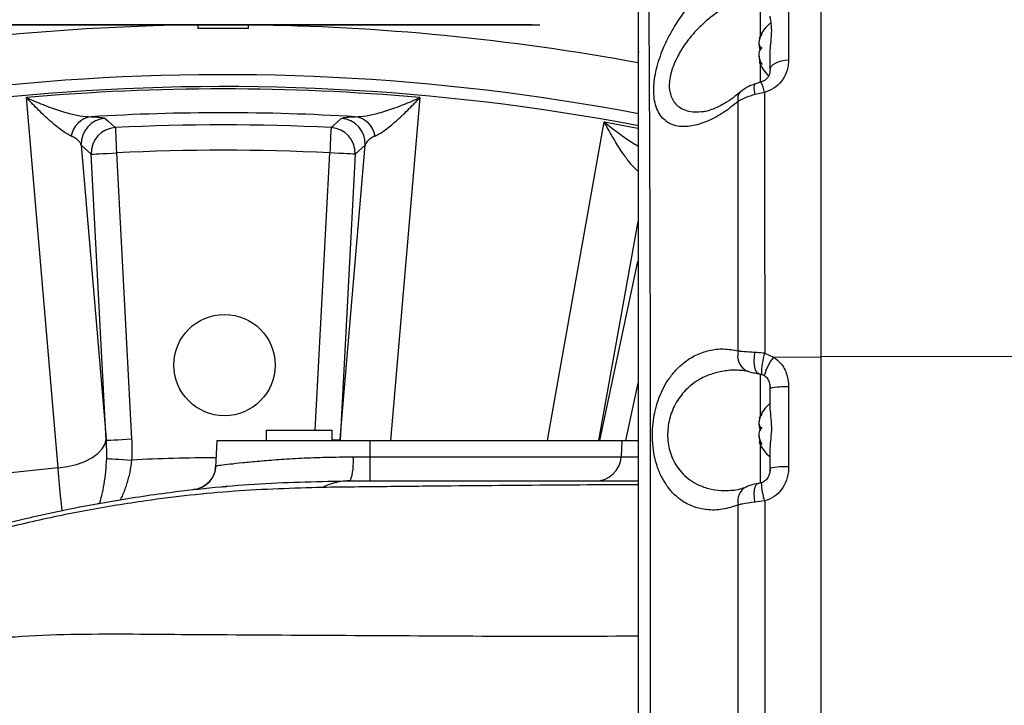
# Model space of a CAD drawing. Extents: x 0 to 16820, y 0 to 11880.
# Tile 32 of 84: x 8326 to 8520, y 6718 to 6853. Entities that reach past the tile are written whole.
import ezdxf

# ---------------------------------------------------------------- set-up
doc = ezdxf.new("R2010")
doc.units = 0
doc.header["$LTSCALE"] = 20
doc.layers.get('0').update_dxf_attribs({"linetype": 'CONTINUOUS'})
doc.styles.add('SLDTEXTSTYLE0', font='TXT', dxfattribs={"width": 0.605})
doc.dimstyles.new('SLDDIMSTYLE0', dxfattribs={"dimtxt": 100, "dimasz": 100, "dimexe": 0, "dimexo": 0.0625, "dimgap": 25, "dimtad": 1, "dimdec": 1, "dimrnd": 1e-09, "dimzin": 12, "dimtxsty": 'SLDTEXTSTYLE0', "dimsah": 1, "dimcen": 0, "dimazin": 3, "dimtfac": 1, "dimtofl": 0, "dimtmove": 0, "dimatfit": 3, "dimtolj": 1, "dimtzin": 12})
doc.dimstyles.new('SLDDIMSTYLE1', dxfattribs={"dimtxt": 100, "dimasz": 100, "dimexe": 0, "dimexo": 0.0625, "dimgap": 25, "dimtad": 1, "dimdec": 4, "dimlfac": 20, "dimzin": 12, "dimtxsty": 'SLDTEXTSTYLE0', "dimsah": 1, "dimcen": 0.09, "dimadec": 1, "dimazin": 3, "dimtfac": 1, "dimtofl": 0, "dimtmove": 0, "dimatfit": 3, "dimtolj": 1, "dimtzin": 12})

# ---------------------------------------------------------------- blocks, each defined once
blk = doc.blocks.new('_D')
at = {"color": 7, "linetype": 'CONTINUOUS'}
for q in [(10380.8, 9036.16), (8366, 6401.82)]:
    blk.add_line((9334.36, 7667.96), q, dxfattribs=at)
blk.add_solid([(9334.36, 7667.96), (9407.03, 7738.27), (9383.2, 7756.5)], dxfattribs=at)
at = {"color": 7, "linetype": 'CONTINUOUS', "insert": (10032.55, 8792.98), "char_height": 100, "attachment_point": 1, "rotation": 52.5905, "style": 'SLDTEXTSTYLE0'}
blk.add_mtext('R1594', dxfattribs=at)
blk = doc.blocks.new('_D_1')
at = {"color": 7, "linetype": 'CONTINUOUS'}
blk.add_line((11867.49, 8642.4), (8366, 6401.82), dxfattribs=at)
blk.add_solid([(11867.49, 8642.4), (11775.17, 8601.13), (11791.34, 8575.86)], dxfattribs=at)
at = {"color": 7, "linetype": 'CONTINUOUS', "insert": (9875.65, 7520.81), "char_height": 100, "attachment_point": 1, "rotation": 32.6149, "style": 'SLDTEXTSTYLE0'}
blk.add_mtext('R4157', dxfattribs=at)
blk = doc.blocks.new('_D_2')
at = {"color": 7, "linetype": 'CONTINUOUS'}
for p, q in [((4232.76, 7130.62), (3693.35, 7225.73)), ((8406, 6401.82), (13110.72, 6401.82))]:
    blk.add_line(p, q, dxfattribs=at)
blk.add_arc((8366, 6401.82), 4714.73, 0, 170, dxfattribs=at)
for points in [[(3722.9, 7220.52), (3756.05, 7316.05), (3726.56, 7321.58)], [(13080.72, 6401.82), (13094.66, 6501.97), (13064.66, 6501.66)]]:
    blk.add_solid(points, dxfattribs=at)
at = {"color": 7, "linetype": 'CONTINUOUS', "insert": (8646.6, 11239.4), "char_height": 100, "attachment_point": 1, "rotation": 355, "style": 'SLDTEXTSTYLE0'}
blk.add_mtext('170°', dxfattribs=at)

msp = doc.modelspace()

# ---------------------------------------------------------------- linework, layer by layer
at = {"color": 7, "linetype": 'CONTINUOUS'}
for p, q in [((8483.996929, 6916.8197809), (8483.996929, 6786.4489554)), ((8303.4969283, 6851.8020211), (8428.4969283, 6851.8020211)), ((8303.4969283, 6851.7920075), (8428.4969283, 6851.7920075)), ((8304.9969276, 6851.9020079), (8426.996929, 6851.9020079)), ((8360.9969284, 6851.7920075), (8360.9969284, 6851.0920702)), ((8370.9969282, 6851.0920702), (8370.9969282, 6851.7920075)), ((8426.996929, 6851.9020079), (8426.996929, 6851.8020211)), ((8428.4969283, 6851.8020211), (8428.4969283, 6851.7920075)), ((8448.0469314, 6846.5698062), (8448.1469257, 6846.5698062)), ((8473.9969311, 6842.922896), (8473.9969311, 6846.0201322)), ((8472.1671132, 6844.5413409), (8471.8506498, 6844.5413409)), ((8483.996929, 6786.4489554), (8483.996929, 6416.4698635)), ((8473.9969311, 6780.4668246), (8473.9969311, 6780.0753711)), ((8473.9969311, 6776.5656708), (8473.9969311, 6780.0753711)), ((8374.4969288, 6771.8198), (8374.4969288, 6769.8197959)), ((8374.4969288, 6771.8198), (8387.4969291, 6771.8198)), ((8387.4969291, 6769.8197959), (8387.4969291, 6771.8198)), ((8364.7348894, 6769.8197959), (8364.4534814, 6764.4502221)), ((8364.7348894, 6769.8197959), (8394.9969275, 6769.8197959)), ((8394.9969275, 6769.8197959), (8444.7348876, 6769.8197959)), ((8444.7348876, 6769.8197959), (8444.5639489, 6766.5581106)), ((8444.7348876, 6769.8197959), (8447.922097, 6769.8197959)), ((8472.1671132, 6769.5413528), (8471.8506498, 6769.5413528)), ((8473.9969311, 6764.3152474), (8473.9969311, 6767.8249775)), ((8473.9969311, 6764.3152474), (8473.9969311, 6763.7900709))]:
    msp.add_line(p, q, dxfattribs=at)
at = {"color": 8, "linetype": 'CONTINUOUS'}
for p, q in [((8472.1016003, 6849.7633635), (8472.1016003, 6857.8298388)), ((8477.6483042, 6858.7985037), (8477.6483042, 6844.8965846)), ((8472.1016003, 6840.4682277), (8472.1016003, 6843.8762425)), ((8472.897598, 6838.4498952), (8471.0270626, 6838.0793034)), ((8441.2432848, 6832.6566218), (8447.8469281, 6831.4509986)), ((8339.9602206, 6826.2923358), (8337.9625505, 6828.0921279)), ((8337.9625505, 6828.0921279), (8342.8918993, 6770.1488434)), ((8389.1019573, 6770.1488434), (8394.0313062, 6828.0921279)), ((8394.0313062, 6828.0921279), (8392.033636, 6826.2923358)), ((8342.9193454, 6769.8288558), (8339.9602206, 6826.2923358)), ((8344.9465254, 6826.5536426), (8347.9056502, 6770.0901924)), ((8384.1788521, 6771.8198), (8387.0473312, 6826.5536426)), ((8392.033636, 6826.2923358), (8389.0745113, 6769.8288558)), ((8447.8469281, 6813.0028544), (8440.1257349, 6769.8197959)), ((8440.3473152, 6769.8197959), (8447.8469281, 6805.1027058)), ((8472.935365, 6787.0457171), (8474.6773032, 6786.2552999)), ((8474.6773032, 6786.2552999), (8483.996929, 6786.3113879)), ((8483.996929, 6786.4489554), (8545.5894483, 6786.3380013)), ((8472.1016003, 6774.7633456), (8472.1016003, 6782.9268871)), ((8447.8469281, 6781.0869811), (8445.4520134, 6769.8197959)), ((8477.6483042, 6780.3494333), (8477.6483042, 6764.5893393)), ((8342.8918993, 6770.1488434), (8342.9193454, 6769.8288558)), ((8389.0745113, 6769.8288558), (8389.1019573, 6770.1488434)), ((8389.1315157, 6769.8197959), (8389.1019573, 6770.1488434)), ((8394.9969275, 6766.5581106), (8394.9969275, 6769.8197959)), ((8472.1016003, 6761.3613604), (8472.1016003, 6768.8762246)), ((8391.6541295, 6766.5581106), (8394.9969275, 6766.5581106)), ((8394.9969275, 6761.8198095), (8394.9969275, 6766.5581106)), ((8394.9969275, 6766.5581106), (8444.5639489, 6766.5581106)), ((8444.5639489, 6766.5581106), (8447.9048712, 6766.5581106)), ((8467.7128581, 6702.4508415), (8467.7128581, 6757.0750116)), ((8472.9364527, 6757.860571), (8470.9881855, 6757.6228379)), ((8472.9364527, 6757.860571), (8472.9364527, 6702.0215093))]:
    msp.add_line(p, q, dxfattribs=at)
at = {"color": 8, "linetype": 'CONTINUOUS', "flags": 128}
for points in [[(8473.9969311, 6842.922896), (8474.0655063, 6843.2881831), (8474.2688997, 6843.6409532), (8474.6001227, 6843.9691065), (8475.0478206, 6844.2613779), (8475.5966453, 6844.5077537), (8476.2277765, 6844.6997999), (8476.9195704, 6844.8309003), (8477.6483042, 6844.8965846)], [(8471.0270626, 6838.0793034), (8470.9061397, 6838.8374744), (8470.8644463, 6839.4570647), (8470.9043292, 6839.9032055), (8471.0235311, 6840.150684), (8471.0939018, 6840.1910661)], [(8333.3913734, 6764.3768786), (8331.9495184, 6781.3123165), (8327.1705521, 6837.451428)], [(8404.8233045, 6837.451428), (8403.3817215, 6820.5159603), (8399.0658497, 6769.8197959)], [(8342.6794404, 6833.3393334), (8343.234775, 6832.8456281), (8344.6993617, 6831.5406738)], [(8387.2944949, 6831.5406738), (8387.8499543, 6832.0360778), (8389.3144162, 6833.3393334)], [(8430.0116165, 6769.8197959), (8431.3295497, 6777.1935461), (8441.2432848, 6832.6566218)], [(8344.6993617, 6831.5406738), (8344.7062442, 6831.401795), (8344.7217563, 6831.088811), (8344.745343, 6830.6128977), (8344.7761549, 6829.9911915), (8344.8130855, 6829.246044), (8344.8548106, 6828.4041582), (8344.8998289, 6827.4958132), (8344.9465254, 6826.5536426)], [(8387.2944949, 6831.5406738), (8387.2876124, 6831.401795), (8387.2721003, 6831.088811), (8387.2485137, 6830.6128977), (8387.2177018, 6829.9911915), (8387.1807711, 6829.246044), (8387.139046, 6828.4041582), (8387.0940277, 6827.4958132), (8387.0473312, 6826.5536426)], [(8339.9602206, 6826.2923358), (8340.0990715, 6826.2996076), (8340.4120313, 6826.3159989), (8340.8878608, 6826.3409434), (8341.5094683, 6826.3735174), (8342.2545282, 6826.4125584), (8343.0962762, 6826.4566956), (8344.0044833, 6826.50429), (8344.9465254, 6826.5536426)], [(8392.033636, 6826.2923358), (8391.8947851, 6826.2996076), (8391.5818254, 6826.3159989), (8391.1059959, 6826.3409434), (8390.4843884, 6826.3735174), (8389.7393284, 6826.4125584), (8388.8975805, 6826.4566956), (8387.9893733, 6826.50429), (8387.0473312, 6826.5536426)], [(8471.7375798, 6782.984048), (8471.480125, 6783.1037937), (8471.2282134, 6783.4330796), (8471.0343121, 6783.9503883), (8470.908807, 6784.6280335), (8470.8584188, 6785.4296564), (8470.8858443, 6786.3123713), (8470.9896235, 6787.2288524)], [(8333.3913734, 6764.3768786), (8335.2482462, 6764.6308838), (8337.0227603, 6765.0615571), (8338.6521613, 6765.6536399), (8340.078832, 6766.386181), (8341.252319, 6767.2333418), (8342.1311243, 6768.1650816), (8342.6841697, 6769.1485284), (8342.8918993, 6770.1488434)], [(8342.9193454, 6769.8288558), (8343.0581963, 6769.8361574), (8343.371156, 6769.8525487), (8343.8469855, 6769.8774932), (8344.468593, 6769.9100672), (8345.2136511, 6769.9491082), (8346.0554009, 6769.9932157), (8346.9636081, 6770.04081), (8347.9056502, 6770.0901924)], [(8389.0745113, 6769.8288558), (8388.9356604, 6769.8361574), (8388.6227006, 6769.8525487), (8388.1468711, 6769.8774932), (8387.5252636, 6769.9100672), (8387.4969291, 6769.9115573)], [(8342.9956803, 6766.2409244), (8343.2232229, 6766.2266789), (8343.5922893, 6766.2035523), (8344.091724, 6766.1722897), (8344.7064361, 6766.1337851), (8345.4178529, 6766.0892306), (8346.2044759, 6766.0399376), (8347.0425377, 6765.9874557), (8347.90671, 6765.9333347)], [(8470.9881855, 6757.6228379), (8470.8867757, 6758.5155068), (8470.8611382, 6759.3468426), (8470.9126366, 6760.0726782), (8471.038544, 6760.6543003), (8471.2321473, 6761.0608338), (8471.4831499, 6761.2706421), (8471.5607999, 6761.2921296)]]:
    msp.add_lwpolyline(points, dxfattribs=at)
at = {"color": 7, "linetype": 'CONTINUOUS'}
msp.add_circle((8366.2567359, 6784.6697952), 10, dxfattribs=at)
for centre, radius, start, end in [((8365.9969283, 6401.8197952), 4157, 190, 170), ((8365.9969283, 6401.8197952), 1594, 190, 170), ((8365.9969283, 6401.8197952), 450, 90.636632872, 108.615390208), ((8365.9969283, 6401.8197952), 450, 79.499362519, 89.363367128), ((8478.3959101, 6846.7004061), 7, 128.934088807, 159.246019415), ((8365.9969283, 6401.8197952), 449.3000907, 89.362375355, 90.637624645), ((8478.3959101, 6846.9391843), 7, 200.796151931, 227.828078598), ((8478.3959101, 6771.7004061), 7, 128.934088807, 159.246019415), ((8478.3959101, 6771.9391843), 7, 200.796151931, 231.065911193), ((8439.5708044, 6766.8197952), 5, 270, 357)]:
    msp.add_arc(centre, radius, start, end, dxfattribs=at)
at = {"color": 8, "linetype": 'CONTINUOUS'}
for centre, radius, start, end in [((8365.9969283, 6401.8197952), 440.1569948, 79.260358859, 110.840098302), ((8365.9969283, 6401.8197952), 437.8112773, 79.20356774, 110.840951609), ((8464.0783432, 6836.537346), 9.0242506, 12.235737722, 26.138425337), ((8365.9969283, 6401.8197952), 437.3584312, 84.906877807, 95.093122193), ((8469.3987654, 6837.2952282), 1.8166609, 137.113499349, 200.025282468), ((8365.9969283, 6401.8197952), 432.6426478, 86.542887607, 93.457112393), ((8340.5637926, 6829.1015331), 4.6203635, 98.160158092, 170.618370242), ((8342.9657085, 6828.3383089), 5.0092111, 93.276144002, 182.816973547), ((8365.9969283, 6401.8197952), 430.2483248, 87.162662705, 92.837337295), ((8389.0281481, 6828.3383089), 5.0092111, 357.183026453, 86.723855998), ((8391.430064, 6829.1015331), 4.6203635, 9.381629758, 81.839841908), ((8344.9634001, 6826.5384103), 5.0092272, 93.021483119, 182.815744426), ((8387.0304566, 6826.5384103), 5.0092272, 357.184255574, 86.978516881), ((8365.9969283, 6401.8197952), 425.2551772, 87.162662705, 92.837337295), ((8470.919223, 6786.507018), 3.3504878, 163.187375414, 248.565813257), ((8484.3657464, 6783.1418495), 12.0786506, 161.143202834, 181.271569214), ((8483.1993156, 6779.6761621), 10.766139, 142.331251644, 164.088784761), ((8476.7925798, 6767.2894446), 13.0879933, 86.251190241, 102.33364424), ((8365.9969283, 6401.8197952), 364.5626394, 90.226682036, 92.844282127), ((8380.6502042, 6765.4309128), 11.0615075, 340.946147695, 5.848748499), ((8365.9969283, 6401.8197952), 364.0202733, 95.138910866, 99.861089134), ((8359.6535027, 6765.0605577), 4.9817168, 276.453484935, 357.211735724), ((8476.7928325, 6751.527375), 13.0899482, 86.25285919, 102.332905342), ((8391.1328779, 6749.2930531), 12.526786, 90.124419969, 116.219346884), ((8366.1753561, 6760.1487113), 0.5568626, 96.061202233, 134.410164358), ((8470.7136843, 6757.8912135), 3.1098462, 119.006786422, 195.215921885), ((8482.1721832, 6761.4894761), 9.9230877, 180.227806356, 201.450866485)]:
    msp.add_arc(centre, radius, start, end, dxfattribs=at)
for points, knots in [([(8449.7205256, 6886.3413928), (8449.7210341, 6886.3385147), (8449.7243327, 6886.3198451), (8449.7392388, 6885.8080331), (8449.769823, 6884.6063243), (8449.8070307, 6882.6033474), (8449.8412805, 6879.9878892), (8449.8771156, 6876.6517782), (8449.9136471, 6872.6132023), (8449.9512138, 6867.8805812), (8449.9897208, 6862.5025412), (8450.0285514, 6856.524833), (8450.0673153, 6849.9815754), (8450.1054581, 6842.8938167), (8450.1423262, 6835.3186696), (8450.1774023, 6827.3268759), (8450.2096543, 6819.0170338), (8450.2397736, 6810.3804114), (8450.2669193, 6801.4939107), (8450.2886386, 6792.4437293), (8450.3039154, 6783.3146966), (8450.3125081, 6761.4894697), (8450.3001787, 6693.5614274), (8450.3076296, 6598.5992721), (8450.3090428, 6513.2824129), (8450.3060349, 6471.1235612), (8450.3030553, 6453.0646091), (8450.3030798, 6434.9943102), (8450.3086353, 6416.9024508), (8450.3244052, 6399.5955502), (8450.3453813, 6383.0929097), (8450.3640745, 6367.5159873), (8450.383005, 6352.1785501), (8450.4015783, 6337.2087962), (8450.4195956, 6322.7100302), (8450.4367939, 6308.7561393), (8450.4531035, 6295.4554494), (8450.4683493, 6282.9165267), (8450.4824971, 6271.2411509), (8450.4955962, 6260.4760239), (8450.5074355, 6250.7049636), (8450.5179188, 6242.0148242), (8450.5268698, 6234.4906748), (8450.5343837, 6228.1441687), (8450.5404157, 6223.0206214), (8450.5446383, 6219.4538337), (8450.5473761, 6217.2036507), (8450.5490339, 6215.7921836), (8450.5491389, 6215.6772525), (8450.549194, 6215.6168519)], [0, 0, 0, 0, 0.00247169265, 0.01603312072, 0.02958798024, 0.04042775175, 0.05130651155, 0.06218502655, 0.07302469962, 0.0838446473, 0.09470279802, 0.10556108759, 0.11638088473, 0.12724629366, 0.13815093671, 0.14905549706, 0.15992091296, 0.17070113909, 0.18151522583, 0.19237564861, 0.20325285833, 0.21408620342, 0.26992211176, 0.44443552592, 0.55141168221, 0.57282048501, 0.59424358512, 0.61565788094, 0.63704955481, 0.65843198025, 0.67695324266, 0.69554077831, 0.71412818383, 0.73264935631, 0.75116919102, 0.76975520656, 0.78834144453, 0.80686126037, 0.82539735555, 0.84399963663, 0.86260210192, 0.88113818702, 0.89967684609, 0.91828181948, 0.93688695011, 0.95542566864, 0.96976890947, 0.98411243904, 1, 1, 1, 1]), ([(8467.6919369, 6836.6731404), (8466.6523634, 6835.8637632), (8464.5733379, 6834.2451033), (8461.4547117, 6832.629416), (8458.4575768, 6831.7132646), (8456.0466886, 6831.6637032), (8454.2466654, 6832.2266548), (8453.0330489, 6833.048698), (8452.1101465, 6834.1887826), (8451.4606875, 6835.5669408), (8451.0785299, 6837.2553911), (8450.9783804, 6839.1283773), (8451.1470176, 6841.1036056), (8451.5270596, 6843.0991732), (8452.1161512, 6845.1391715), (8452.9133978, 6847.2586947), (8453.9185655, 6849.4059254), (8455.304752, 6851.8735267), (8457.0838788, 6854.4655791), (8459.2663031, 6857.046585), (8461.581679, 6859.2537085), (8464.405388, 6861.4443795), (8466.4514145, 6862.4222074), (8467.6891578, 6863.0137442)], [0, 0, 0, 0, 0.0694387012, 0.1388692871, 0.2084728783, 0.2779547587, 0.3201923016, 0.3623889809, 0.3976183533, 0.4328207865, 0.4682128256, 0.5035924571, 0.535157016, 0.5667320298, 0.5985524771, 0.6303918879, 0.666317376, 0.7022662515, 0.7555403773, 0.8088729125, 0.8629795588, 0.9171095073, 1, 1, 1, 1]), ([(8470.4391597, 6857.6013444), (8469.2250371, 6857.1818486), (8467.2278495, 6856.4917932), (8464.4632881, 6854.9125366), (8462.2120175, 6853.318315), (8460.0663675, 6851.4261311), (8457.8979841, 6849.0560766), (8455.9340766, 6846.2080081), (8454.499902, 6843.0042399), (8453.9513943, 6840.1274714), (8454.1840096, 6838.3426592), (8454.631688, 6837.1689894), (8455.1462385, 6836.3407518), (8456.0530234, 6835.5077916), (8457.2481196, 6834.924707), (8458.6807482, 6834.5682425), (8459.7720472, 6834.6442921), (8460.3193862, 6834.6824346)], [0, 0, 0, 0, 0.1149447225, 0.1890799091, 0.2643157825, 0.3354785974, 0.4082445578, 0.5017540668, 0.5816374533, 0.6585525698, 0.7261716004, 0.7446851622, 0.7881493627, 0.8330908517, 0.8876294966, 0.9436407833, 1, 1, 1, 1]), ([(8477.6483042, 6844.8965846), (8477.645477, 6844.7475231), (8477.6294353, 6843.9017405), (8477.3090935, 6842.4027863), (8476.2836806, 6840.6166731), (8474.802312, 6839.191684), (8473.5310284, 6838.696584), (8472.897598, 6838.4498952)], [0, 0, 0, 0, 0.0561411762, 0.318547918, 0.5557400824, 0.7786428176, 1, 1, 1, 1]), ([(8471.0270626, 6838.0793034), (8470.1365162, 6837.8074087), (8468.8961271, 6837.4287028), (8467.9568524, 6836.8393601), (8467.6919369, 6836.6731404)], [0, 0, 0, 0, 0.7179573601, 1, 1, 1, 1]), ([(8472.897598, 6838.4498952), (8472.8976912, 6835.9502977), (8472.8978777, 6830.9511199), (8472.901414, 6823.1531866), (8472.9052046, 6815.158217), (8472.9113477, 6806.4570014), (8472.9211489, 6797.0844974), (8472.9306178, 6790.397998), (8472.935365, 6787.0457171)], [0, 0, 0, 0, 0.1550140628, 0.3100270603, 0.4673855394, 0.6247448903, 0.8118656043, 1, 1, 1, 1]), ([(8336.0052297, 6829.854694), (8335.7064069, 6829.9870914), (8335.3915704, 6830.1591082), (8334.7381306, 6830.5612737), (8334.3994186, 6830.7916946), (8333.7022704, 6831.3001331), (8333.3437944, 6831.5782506), (8332.6093661, 6832.1760416), (8332.2355545, 6832.4940526), (8331.1054812, 6833.49026), (8330.3368013, 6834.2132279), (8329.1632332, 6835.3728962), (8328.7685791, 6835.7721608), (8328.171398, 6836.3897686), (8327.9716843, 6836.598544), (8327.6716642, 6836.915478), (8327.5715555, 6837.0217795), (8327.3711328, 6837.2356945), (8327.269975, 6837.3442162), (8327.1705512, 6837.4514169)], [0, 0, 0, 0, 0.125, 0.125, 0.25, 0.25, 0.375, 0.375, 0.5, 0.5, 0.75, 0.75, 0.875, 0.875, 0.9375, 0.9375, 0.96875, 0.96875, 1, 1, 1, 1]), ([(8327.1705521, 6837.451428), (8327.1776613, 6837.4481691), (8327.7065203, 6837.2057313), (8329.3536616, 6836.4786563), (8332.0883316, 6835.3968014), (8335.0889391, 6834.4493815), (8337.7603747, 6833.8103098), (8339.1928539, 6833.7201338), (8339.9079753, 6833.6751162)], [0, 0, 0, 0, 0.0015595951, 0.1160204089, 0.3619097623, 0.607599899, 0.8041062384, 1, 1, 1, 1]), ([(8392.0858813, 6833.6751162), (8392.8010028, 6833.7201338), (8394.233482, 6833.8103098), (8396.9049176, 6834.4493815), (8399.9055251, 6835.3968014), (8402.6401951, 6836.4786563), (8404.2873364, 6837.2057313), (8404.8161954, 6837.4481691), (8404.8233045, 6837.451428)], [0, 0, 0, 0, 0.1958937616, 0.392400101, 0.6380902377, 0.8839795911, 0.9984404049, 1, 1, 1, 1]), ([(8395.988627, 6829.854694), (8396.2874498, 6829.9870914), (8396.6022863, 6830.1591082), (8397.2557261, 6830.5612737), (8397.594438, 6830.7916946), (8398.2915863, 6831.3001331), (8398.6500623, 6831.5782506), (8399.3844905, 6832.1760416), (8399.7583022, 6832.4940526), (8400.8883754, 6833.49026), (8401.6570553, 6834.2132279), (8402.8306234, 6835.3728962), (8403.2252776, 6835.7721608), (8403.8224586, 6836.3897686), (8404.0221723, 6836.598544), (8404.3221925, 6836.915478), (8404.4223012, 6837.0217795), (8404.6227239, 6837.2356945), (8404.7238816, 6837.3442162), (8404.8233054, 6837.4514169)], [0, 0, 0, 0, 0.125, 0.125, 0.25, 0.25, 0.375, 0.375, 0.5, 0.5, 0.75, 0.75, 0.875, 0.875, 0.9375, 0.9375, 0.96875, 0.96875, 1, 1, 1, 1]), ([(8467.7119492, 6787.4761222), (8467.7102959, 6790.6427386), (8467.706981, 6796.9921839), (8467.7020121, 6805.8849764), (8467.6991099, 6814.1515667), (8467.6969709, 6821.8030897), (8467.6935465, 6829.3448606), (8467.6924734, 6834.2303823), (8467.6919369, 6836.6731404)], [0, 0, 0, 0, 0.1858273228, 0.3726060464, 0.5283188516, 0.6840322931, 0.8420163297, 1, 1, 1, 1]), ([(8339.9079753, 6833.6751162), (8340.4781245, 6833.6498325), (8341.6390206, 6833.5983517), (8342.4364815, 6833.4715862), (8342.6147645, 6833.3745392), (8342.6794404, 6833.3393334)], [0, 0, 0, 0, 0.38080894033, 0.77537529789, 1, 1, 1, 1]), ([(8389.3144162, 6833.3393334), (8389.447803, 6833.3976302), (8389.718871, 6833.5161008), (8390.7660566, 6833.624306), (8391.7316026, 6833.6614773), (8392.0858813, 6833.6751162)], [0, 0, 0, 0, 0.3801651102, 0.7725698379, 1, 1, 1, 1]), ([(8447.8107555, 6823.0321704), (8447.4050635, 6823.4111827), (8446.5924249, 6824.1703793), (8445.1837438, 6826.0390708), (8443.6512159, 6828.3624637), (8442.299814, 6830.6910689), (8441.501969, 6832.1675762), (8441.2467269, 6832.6501144), (8441.2432848, 6832.6566218)], [0, 0, 0, 0, 0.1958710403, 0.3923477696, 0.637997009, 0.8838512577, 0.998433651, 1, 1, 1, 1]), ([(8441.2432848, 6832.6566218), (8441.2493097, 6832.6516442), (8441.6977975, 6832.2811259), (8443.0994284, 6831.1542364), (8445.3138509, 6829.4911957), (8447.0524657, 6828.4181959), (8447.8469281, 6827.9278873)], [0, 0, 0, 0, 0.0027400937, 0.2039670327, 0.6362517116, 1, 1, 1, 1]), ([(8337.9625507, 6828.0921322), (8337.8798462, 6828.4111971), (8337.6763415, 6828.7232727), (8337.0317107, 6829.3139722), (8336.5921597, 6829.5946468), (8336.0052297, 6829.854694)], [0, 0, 0, 0, 0.5, 0.5, 1, 1, 1, 1]), ([(8395.988627, 6829.854694), (8395.6955607, 6829.724847), (8395.4375123, 6829.5885347), (8394.9869091, 6829.3066713), (8394.7956931, 6829.1620491), (8394.3139931, 6828.7188106), (8394.1139665, 6828.4110274), (8394.031306, 6828.0921322)], [0, 0, 0, 0, 0.25, 0.25, 0.5, 0.5, 1, 1, 1, 1]), ([(8467.7128581, 6757.0750116), (8466.6791317, 6756.739233), (8464.5824551, 6756.0581834), (8461.6346807, 6756.0154922), (8458.9404224, 6756.6033044), (8456.751477, 6757.6948057), (8454.8987087, 6759.2189159), (8453.4990415, 6760.9217077), (8452.3847934, 6762.8764669), (8451.567485, 6764.9542835), (8450.9952944, 6767.2923411), (8450.7264582, 6769.6807859), (8450.7354286, 6772.0577643), (8450.9788242, 6774.2685573), (8451.440024, 6776.3932488), (8452.0990985, 6778.400825), (8452.9631639, 6780.2969408), (8454.0603409, 6782.1034595), (8455.3809336, 6783.7431743), (8457.1369639, 6785.3600307), (8459.3252401, 6786.7462819), (8461.9803933, 6787.66573), (8464.8113834, 6787.9988328), (8466.7372119, 6787.6517795), (8467.7119492, 6787.4761222)], [0, 0, 0, 0, 0.0670536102, 0.1360028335, 0.1922478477, 0.2499387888, 0.2939013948, 0.338981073, 0.3750213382, 0.4120419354, 0.4479375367, 0.4852051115, 0.5169051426, 0.549632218, 0.5804301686, 0.6120242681, 0.6454068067, 0.6795233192, 0.7184124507, 0.7580711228, 0.8156701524, 0.8748509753, 0.9366571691, 1, 1, 1, 1]), ([(8467.7119492, 6787.4761222), (8467.8205487, 6787.4670626), (8468.4219708, 6787.4168908), (8469.4971161, 6787.3261117), (8470.5770523, 6787.2557376), (8470.9896235, 6787.2288524)], [0, 0, 0, 0, 0.1198551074, 0.6637556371, 1, 1, 1, 1]), ([(8470.9896235, 6787.2288524), (8471.5195043, 6787.1897266), (8472.160963, 6787.142362), (8472.8206213, 6787.060037), (8472.935365, 6787.0457171)], [0, 0, 0, 0, 0.8260558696, 1, 1, 1, 1]), ([(8474.6773032, 6786.2552999), (8475.1437898, 6785.8885996), (8476.3124531, 6784.9699254), (8477.4404751, 6782.8582416), (8477.5813898, 6781.1571904), (8477.6483042, 6780.3494333)], [0, 0, 0, 0, 0.25864139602, 0.64796023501, 1, 1, 1, 1]), ([(8468.130195, 6783.5871278), (8467.9129304, 6783.6112516), (8466.7919714, 6783.7357166), (8464.815322, 6783.5242777), (8462.2375925, 6782.9192707), (8459.5594098, 6781.684426), (8457.0461291, 6779.688561), (8455.0481546, 6776.8502592), (8454.0757657, 6774.1443818), (8453.7501134, 6771.9017724), (8453.7372338, 6770.1898492), (8453.9622931, 6768.5043749), (8454.2996542, 6767.310359), (8454.7616612, 6766.1082635), (8455.3698627, 6764.9168678), (8456.4592098, 6763.4512583), (8457.8441435, 6762.1676029), (8459.6543046, 6761.0388068), (8461.8178823, 6760.2516127), (8464.0833902, 6759.8426342), (8465.589098, 6759.9389121), (8466.2376283, 6759.9803804)], [0, 0, 0, 0, 0.0175963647, 0.0907870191, 0.1607803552, 0.2322709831, 0.3247428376, 0.4017987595, 0.4709487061, 0.5054972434, 0.5413996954, 0.5760833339, 0.6120621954, 0.6220117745, 0.6627695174, 0.7048322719, 0.7564033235, 0.8093576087, 0.8774880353, 0.9472323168, 1, 1, 1, 1]), ([(8341.6012539, 6757.4069797), (8341.7506647, 6757.9019852), (8342.1032872, 6759.0702416), (8342.5169219, 6761.1647114), (8342.8616342, 6763.6176216), (8342.9506663, 6765.3599934), (8342.9956803, 6766.2409244)], [0, 0, 0, 0, 0.1961363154, 0.4628988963, 0.7284454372, 1, 1, 1, 1]), ([(8347.90671, 6765.9333347), (8347.8021026, 6765.1395447), (8347.5893451, 6763.5250814), (8346.9594361, 6761.2218285), (8346.3107628, 6759.3856192), (8345.8195132, 6758.4246688), (8345.6556121, 6758.104056)], [0, 0, 0, 0, 0.27997322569, 0.56942834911, 0.85634350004, 1, 1, 1, 1]), ([(8364.6293218, 6764.8182212), (8364.8810417, 6764.8506508), (8365.3918553, 6764.9164599), (8367.2095392, 6765.1390224), (8369.7640502, 6765.4241083), (8373.0193211, 6765.7419654), (8376.9258906, 6766.0563253), (8381.374866, 6766.3228527), (8386.3298041, 6766.5180521), (8389.8610148, 6766.5446198), (8391.6541295, 6766.5581106)], [0, 0, 0, 0, 0.121588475, 0.24673868, 0.368349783, 0.4934489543, 0.6157517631, 0.7415775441, 0.8687755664, 1, 1, 1, 1]), ([(8334.2134444, 6755.9785245), (8334.1234276, 6756.7873775), (8333.9496777, 6758.3486195), (8333.6708565, 6761.2255684), (8333.4850361, 6763.3207855), (8333.3913734, 6764.3768786)], [0, 0, 0, 0, 0.3477564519, 0.671236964, 1, 1, 1, 1]), ([(8364.4713169, 6764.4492684), (8364.4687567, 6764.5049069), (8364.4569703, 6764.7610463), (8364.553646, 6764.7931169), (8364.6293218, 6764.8182212)], [0, 0, 0, 0, 0.2172197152, 1, 1, 1, 1]), ([(8477.6483042, 6764.5893393), (8477.6464952, 6764.4598099), (8477.6340915, 6763.5716605), (8477.3392414, 6761.9791218), (8476.327483, 6760.0729835), (8474.8402581, 6758.5845732), (8473.5713737, 6758.1020264), (8472.9364527, 6757.860571)], [0, 0, 0, 0, 0.0442032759, 0.3030903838, 0.5416386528, 0.7706463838, 1, 1, 1, 1]), ([(8385.5984336, 6760.5309485), (8379.7820949, 6760.3544258), (8368.1494625, 6760.0013818), (8352.6841172, 6758.2739395), (8339.1174026, 6756.0739618), (8329.5059711, 6754.0821678), (8321.5906126, 6752.1655254), (8315.1132761, 6750.4058301), (8308.089236, 6748.2712392), (8300.2866994, 6745.6500659), (8291.7174389, 6742.4652825), (8282.5934607, 6738.7028194), (8273.0941662, 6734.3809771), (8263.3203072, 6729.478722), (8253.372788, 6723.9346089), (8243.3652295, 6717.7601184), (8233.4409554, 6711.0158183), (8223.1092232, 6703.2809649), (8212.5208351, 6694.4303319), (8201.8317275, 6684.4044133), (8191.6802598, 6673.7509367), (8182.1546358, 6662.518771), (8173.2536414, 6650.8124037), (8167.9405819, 6642.5927318), (8165.2906997, 6638.4931801)], [0, 0, 0, 0, 0.1002546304, 0.2005084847, 0.2673199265, 0.334131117, 0.3679946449, 0.4019369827, 0.4357971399, 0.4695483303, 0.5042900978, 0.5391702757, 0.5740560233, 0.608805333, 0.643850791, 0.6790232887, 0.7142148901, 0.7492865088, 0.7908618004, 0.8325959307, 0.8744833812, 0.9164365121, 0.9583228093, 1, 1, 1, 1]), ([(8470.9881855, 6757.6228379), (8470.0931952, 6757.503743), (8468.876969, 6757.3419019), (8467.9560863, 6757.1307754), (8467.7128581, 6757.0750116)], [0, 0, 0, 0, 0.7358749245, 1, 1, 1, 1]), ([(8268.5406445, 6716.9499098), (8272.5112184, 6718.4890981), (8280.4545491, 6721.5683208), (8291.7094212, 6725.1777626), (8302.7646744, 6728.0283182), (8313.8091266, 6730.0523776), (8324.9167087, 6731.1823755), (8335.9005229, 6731.6130033), (8346.848043, 6731.6305929), (8363.7175266, 6731.4816815), (8386.628475, 6731.3684727), (8415.271954, 6731.2022665), (8435.9901591, 6731.13955), (8446.5128865, 6731.2494232), (8447.9969306, 6731.2649189)], [0, 0, 0, 0, 0.0614052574, 0.122844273, 0.1842932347, 0.2457122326, 0.3066322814, 0.3675651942, 0.4285133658, 0.4894543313, 0.6508070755, 0.8121595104, 0.9735084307, 1, 1, 1, 1])]:
    msp.add_open_spline(points, degree=3, knots=knots, dxfattribs=at)
at = {"color": 7, "linetype": 'CONTINUOUS'}
for points, knots in [([(8447.9969306, 6223.0139969), (8447.9969306, 6223.0711249), (8447.9969306, 6223.1797191), (8447.9969306, 6224.5317055), (8447.9969306, 6226.677738), (8447.9969306, 6230.0446297), (8447.9969306, 6234.8878047), (8447.9969306, 6240.9890603), (8447.9969306, 6248.2421218), (8447.9969306, 6256.5312322), (8447.9969306, 6265.8168835), (8447.9969306, 6276.1860498), (8447.9969306, 6287.4441639), (8447.9969306, 6299.4294493), (8447.9969306, 6312.0976908), (8447.9969306, 6325.5625421), (8447.9969306, 6339.5517191), (8447.9969306, 6353.8857789), (8447.9969306, 6368.522806), (8447.9969306, 6383.5761439), (8447.9969306, 6398.7297739), (8447.9969306, 6413.766563), (8447.9969306, 6433.5266297), (8447.9969306, 6468.1636404), (8447.9969306, 6537.4149233), (8447.9969306, 6626.8300034), (8447.9969306, 6706.7857236), (8447.9969306, 6752.3342737), (8447.9969306, 6771.0703319), (8447.9969306, 6782.4969439), (8447.9969306, 6791.7924638), (8447.9969306, 6800.4399086), (8447.9969306, 6808.6328149), (8447.9969306, 6816.429726), (8447.9969306, 6824.1060205), (8447.9969306, 6831.5945713), (8447.9969306, 6838.7486787), (8447.9969306, 6845.4445542), (8447.9969306, 6851.638406), (8447.9969306, 6857.29283), (8447.9969306, 6862.4153144), (8447.9969306, 6866.9128542), (8447.9969306, 6870.7597689), (8447.9969306, 6873.9383221), (8447.9969306, 6876.4489379), (8447.9969306, 6878.0791961), (8447.9969306, 6879.0288166), (8447.9969306, 6879.5125738), (8447.9969306, 6879.551853), (8447.9969306, 6879.5471382), (8447.9969306, 6879.5449434)], [0, 0, 0, 0, 0.0156631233, 0.0297738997, 0.0439446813, 0.0619320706, 0.0800441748, 0.098550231, 0.1171926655, 0.1351817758, 0.153295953, 0.1718042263, 0.1904486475, 0.2084304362, 0.2265368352, 0.2450366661, 0.2636722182, 0.2816635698, 0.2997797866, 0.3182904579, 0.3369376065, 0.3549210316, 0.3729561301, 0.4090265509, 0.4811673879, 0.6254490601, 0.7349967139, 0.7726681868, 0.7915038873, 0.8033060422, 0.8143209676, 0.8254100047, 0.8352901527, 0.8452331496, 0.8555965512, 0.8660327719, 0.8765457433, 0.8871349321, 0.8974986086, 0.9079352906, 0.9184493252, 0.9290394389, 0.9393957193, 0.9498250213, 0.9603310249, 0.9709133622, 0.9783777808, 0.9858695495, 0.9934220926, 1, 1, 1, 1]), ([(8473.9969311, 6846.0201322), (8474.0089357, 6846.3970724), (8474.0420874, 6847.4380213), (8474.2688952, 6849.2518652), (8474.3531644, 6851.2069564), (8474.1071716, 6852.737119), (8474.0322334, 6853.2618874), (8473.9969311, 6853.5090981)], [0, 0, 0, 0, 0.1167720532, 0.3224748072, 0.5663671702, 0.7957219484, 1, 1, 1, 1]), ([(8472.4042503, 6847.2585975), (8472.2563515, 6847.3268249), (8472.0000817, 6847.4450452), (8471.830633, 6847.9170822), (8471.8246548, 6848.4743359), (8471.9676493, 6849.1135657), (8472.1812226, 6849.6472237), (8472.3495648, 6849.9484981), (8472.4042503, 6850.0463663)], [0, 0, 0, 0, 0.2355580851, 0.408160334, 0.5811348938, 0.7450743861, 0.9171880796, 1, 1, 1, 1]), ([(8472.4042503, 6850.0463663), (8472.257324, 6849.8390563), (8472.0027627, 6849.4798754), (8471.8247804, 6849.1544737), (8471.8420992, 6849.1185595), (8471.8506498, 6849.100828)], [0, 0, 0, 0, 0.4086674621, 0.7080483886, 1, 1, 1, 1]), ([(8471.8543975, 6848.0009435), (8471.8449131, 6847.8026761), (8471.8253598, 6847.3939194), (8471.9311408, 6846.9557822), (8472.0600614, 6846.7823333), (8472.1016003, 6846.7264472)], [0, 0, 0, 0, 0.3896631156, 0.8033462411, 1, 1, 1, 1]), ([(8472.4042503, 6844.0320192), (8472.2563543, 6844.3088063), (8472.0001069, 6844.7883727), (8471.8306194, 6845.5756269), (8471.8246495, 6846.2281402), (8471.9676458, 6846.7674056), (8472.1812351, 6847.0906639), (8472.3495655, 6847.217419), (8472.4042503, 6847.2585975)], [0, 0, 0, 0, 0.2355717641, 0.4081559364, 0.5811571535, 0.74508455, 0.917186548, 1, 1, 1, 1]), ([(8471.8543975, 6845.6386326), (8471.8426014, 6845.4787063), (8471.8184183, 6845.1508431), (8471.9267469, 6844.7477908), (8471.9822345, 6844.5413409)], [0, 0, 0, 0, 0.4877837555, 1, 1, 1, 1]), ([(8471.8506498, 6844.5387481), (8471.8505931, 6844.5396147), (8471.8485431, 6844.5709063), (8471.9790583, 6844.4587959), (8472.1800403, 6844.2647813), (8472.3492562, 6844.089111), (8472.4042503, 6844.0320192)], [0, 0, 0, 0, 0.0110224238, 0.3980121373, 0.8043576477, 1, 1, 1, 1]), ([(8473.9830954, 6842.9219423), (8473.9753209, 6842.7105466), (8473.9593204, 6842.2754765), (8473.7148097, 6841.6742889), (8473.2976514, 6841.132852), (8472.7771889, 6840.7260525), (8472.358373, 6840.5769444), (8472.174303, 6840.5114113)], [0, 0, 0, 0, 0.2410641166, 0.4961299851, 0.6986967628, 0.8675769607, 1, 1, 1, 1]), ([(8471.0962785, 6840.1778935), (8470.9728041, 6840.1415919), (8470.3551655, 6839.9600055), (8469.2954089, 6839.4487764), (8468.4855524, 6838.8437143), (8468.073958, 6838.5362028)], [0, 0, 0, 0, 0.1094296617, 0.5473841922, 1, 1, 1, 1]), ([(8472.180122, 6840.5096827), (8472.0800069, 6840.4831579), (8471.7146083, 6840.3863477), (8471.3563188, 6840.2705138), (8471.0961966, 6840.186417)], [0, 0, 0, 0, 0.2739884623, 1, 1, 1, 1]), ([(8468.0749191, 6838.523954), (8467.5882983, 6838.1264595), (8466.5514652, 6837.2795261), (8465.0008846, 6836.2759908), (8463.4667587, 6835.4654773), (8462.1356127, 6834.9511091), (8461.0417493, 6834.6648943), (8460.5449612, 6834.6299785), (8460.3160409, 6834.6138893)], [0, 0, 0, 0, 0.1642193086, 0.3498987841, 0.5341530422, 0.7153211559, 0.868819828, 1, 1, 1, 1]), ([(8468.1346131, 6783.6796938), (8468.6388861, 6783.654554), (8469.1594538, 6783.6286018), (8469.6909936, 6783.4454293), (8469.7076319, 6783.4396957)], [0, 0, 0, 0, 0.9686980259, 1, 1, 1, 1]), ([(8469.733165, 6783.3826838), (8469.8642237, 6783.3496279), (8470.2870237, 6783.2429883), (8470.991985, 6783.0923487), (8471.5707478, 6783.0156942), (8471.7493815, 6782.992035)], [0, 0, 0, 0, 0.2369765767, 0.7644946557, 1, 1, 1, 1]), ([(8471.7401056, 6782.9823194), (8471.7563841, 6782.9803222), (8471.919821, 6782.9602703), (8472.1173533, 6782.9133156), (8472.2952111, 6782.8710376)], [0, 0, 0, 0, 0.0996012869, 1, 1, 1, 1]), ([(8472.286099, 6782.8420697), (8472.3830103, 6782.8254902), (8472.625498, 6782.7840055), (8472.8272331, 6782.6415683), (8472.9483439, 6782.5560568)], [0, 0, 0, 0, 0.39965455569, 1, 1, 1, 1]), ([(8472.8305502, 6782.5968264), (8472.9242154, 6782.5448905), (8473.2759023, 6782.3498858), (8473.6881177, 6781.6997484), (8473.979328, 6780.8750091), (8473.965645, 6780.3032117), (8473.96017, 6780.0744174)], [0, 0, 0, 0, 0.1130092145, 0.4243181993, 0.7696514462, 1, 1, 1, 1]), ([(8473.9969311, 6767.8249775), (8474.0354765, 6768.4129473), (8474.1162063, 6769.6443962), (8474.3603804, 6771.8492762), (8474.2477306, 6774.0987011), (8474.022216, 6775.660246), (8474.0017838, 6776.3919005), (8473.9969311, 6776.5656708)], [0, 0, 0, 0, 0.2143184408, 0.4488703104, 0.6927841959, 0.9270352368, 1, 1, 1, 1]), ([(8472.4042503, 6772.2586094), (8472.2563509, 6772.3268212), (8472.0000765, 6772.4450159), (8471.8306344, 6772.9170983), (8471.8246562, 6773.4743448), (8471.9676408, 6774.1135729), (8472.1812395, 6774.647217), (8472.3495657, 6774.9484996), (8472.4042503, 6775.0463782)], [0, 0, 0, 0, 0.2355555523, 0.4081617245, 0.5811359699, 0.7450751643, 0.917181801, 1, 1, 1, 1]), ([(8472.4042503, 6775.0463782), (8472.2573206, 6774.839045), (8472.0027388, 6774.4798037), (8471.8247697, 6774.1544638), (8471.8420946, 6774.1185664), (8471.8506498, 6774.1008399)], [0, 0, 0, 0, 0.4085919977, 0.7079577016, 1, 1, 1, 1]), ([(8472.4042503, 6769.0320311), (8472.2563544, 6769.3088178), (8472.0001073, 6769.7883835), (8471.8306202, 6770.5756328), (8471.824653, 6771.2281306), (8471.9676418, 6771.7674176), (8472.1812353, 6772.0906753), (8472.3495655, 6772.2174308), (8472.4042503, 6772.2586094)], [0, 0, 0, 0, 0.2355720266, 0.4081563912, 0.5811510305, 0.7450842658, 0.9171864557, 1, 1, 1, 1]), ([(8471.8543975, 6773.0009554), (8471.844913, 6772.8026787), (8471.8253599, 6772.393912), (8471.9311354, 6771.9557558), (8472.0600612, 6771.7823344), (8472.1016003, 6771.7264591)], [0, 0, 0, 0, 0.3896775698, 0.8033579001, 1, 1, 1, 1]), ([(8471.8543975, 6770.6386445), (8471.8426014, 6770.4787182), (8471.8184183, 6770.150855), (8471.9267469, 6769.7478028), (8471.9822345, 6769.5413528)], [0, 0, 0, 0, 0.4877837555, 1, 1, 1, 1]), ([(8471.8506498, 6769.53876), (8471.8505931, 6769.5396266), (8471.8485429, 6769.5709185), (8471.9791281, 6769.4587401), (8472.1799232, 6769.2649125), (8472.3492501, 6769.0891287), (8472.4042503, 6769.0320311)], [0, 0, 0, 0, 0.0110222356, 0.3980053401, 0.8044621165, 1, 1, 1, 1]), ([(8364.4479562, 6764.4472419), (8364.4471906, 6764.4029988), (8364.4438139, 6764.2078629), (8364.3430528, 6763.617161), (8364.0395835, 6762.7666144), (8363.4755653, 6761.8597945), (8362.6594372, 6761.0495738), (8361.6444066, 6760.4578609), (8360.785756, 6760.1577801), (8360.3071207, 6760.1369857), (8360.2084768, 6760.1327001)], [0, 0, 0, 0, 0.03814334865, 0.16823279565, 0.31113032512, 0.46629226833, 0.62782617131, 0.79181668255, 0.95709463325, 1, 1, 1, 1]), ([(8473.9709361, 6764.192432), (8473.9564963, 6763.8940955), (8473.9267633, 6763.2797862), (8473.5694711, 6762.4351668), (8473.0073781, 6761.8009963), (8472.523596, 6761.5002117), (8472.26852, 6761.4589233), (8472.2531153, 6761.4564298)], [0, 0, 0, 0, 0.2583742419, 0.532022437, 0.7705582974, 0.9861434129, 1, 1, 1, 1]), ([(8161.3231761, 6641.8197899), (8163.4822934, 6644.8457804), (8167.8071738, 6650.9070756), (8174.7556079, 6659.6721492), (8182.0480828, 6668.2006376), (8189.7066179, 6676.449202), (8197.7236467, 6684.4182493), (8206.0738233, 6692.0721583), (8214.7373814, 6699.3905969), (8224.0063958, 6706.5982363), (8233.8722992, 6713.6160158), (8244.2915083, 6720.3491136), (8254.8402613, 6726.5248962), (8265.2802909, 6732.0449586), (8275.5014705, 6736.9194056), (8285.3706191, 6741.1589196), (8294.9003157, 6744.8355909), (8303.9058796, 6747.9477865), (8312.2882931, 6750.5409853), (8319.9510537, 6752.6623613), (8327.1615372, 6754.4526537), (8334.7269894, 6756.1276107), (8344.3809823, 6757.967095), (8357.3693903, 6759.908334), (8373.3114112, 6761.4945835), (8385.1721964, 6761.7113633), (8391.1056755, 6761.8198095)], [0, 0, 0, 0, 0.0310296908, 0.0621548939, 0.0933303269, 0.1246690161, 0.1560587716, 0.1876371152, 0.2193208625, 0.2511677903, 0.2866988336, 0.3224585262, 0.3584452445, 0.3947051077, 0.4298066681, 0.4651709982, 0.5008204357, 0.5367526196, 0.5722012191, 0.6079231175, 0.6439329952, 0.6858188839, 0.7363135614, 0.8038662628, 0.9018820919, 1, 1, 1, 1]), ([(8391.1056755, 6761.8198095), (8402.0193827, 6761.8198095), (8420.7333231, 6761.8198095), (8439.8703475, 6761.8198095), (8447.8469281, 6761.8198095)], [0, 0, 0, 0, 0.58318595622, 1, 1, 1, 1]), ([(8366.2587196, 6760.5914472), (8366.3053021, 6760.619171), (8366.4013086, 6760.6763097), (8366.5503925, 6760.7318422), (8366.8569205, 6760.7746424), (8366.7339694, 6760.7571396), (8366.6786735, 6760.7522497), (8366.6750893, 6760.7519327)], [0, 0, 0, 0, 0.1697936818, 0.3499442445, 0.5300943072, 0.9695415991, 1, 1, 1, 1]), ([(8447.8469281, 6761.0715626), (8444.0530743, 6761.0502766), (8431.7882252, 6760.9814626), (8415.2717712, 6760.8397427), (8398.2851817, 6760.6795879), (8389.8273515, 6760.580495), (8385.5984336, 6760.5309485)], [0, 0, 0, 0, 0.1829610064, 0.5914801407, 0.7957399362, 1, 1, 1, 1]), ([(8469.2311449, 6760.5604826), (8468.8293563, 6760.4174432), (8467.9001167, 6760.0866277), (8466.8968125, 6759.9034286), (8466.3250171, 6759.918425), (8466.2422029, 6759.9205969)], [0, 0, 0, 0, 0.3944637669, 0.9122991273, 1, 1, 1, 1]), ([(8471.5569703, 6761.2860797), (8471.4564735, 6761.2678568), (8470.9006784, 6761.167075), (8470.0790137, 6760.9435294), (8469.459543, 6760.6961851), (8469.2105887, 6760.5967818)], [0, 0, 0, 0, 0.1166241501, 0.6449869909, 1, 1, 1, 1]), ([(8472.2476242, 6761.4520489), (8472.2250392, 6761.4452062), (8471.9291148, 6761.3555492), (8471.6471718, 6761.3058186), (8471.3867469, 6761.2598835)], [0, 0, 0, 0, 0.0763202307, 1, 1, 1, 1]), ([(8354.7183642, 6759.4453691), (8354.7256288, 6759.4463195), (8354.7441272, 6759.4487395), (8354.7722155, 6759.4524222), (8354.7976924, 6759.4557658), (8354.8150105, 6759.4580499), (8354.8172373, 6759.4583182), (8354.8183501, 6759.4584523)], [0, 0, 0, 0, 0.1392613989, 0.3546102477, 0.5700861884, 0.7851543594, 1, 1, 1, 1]), ([(8341.2761962, 6757.350236), (8341.2765555, 6757.3503008), (8341.2775423, 6757.3504787), (8341.2882854, 6757.3524461), (8341.3106989, 6757.3564483), (8341.341364, 6757.362016), (8341.3645662, 6757.3662034), (8341.3761625, 6757.3682962)], [0, 0, 0, 0, 0.1205320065, 0.3310721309, 0.5495258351, 0.774856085, 1, 1, 1, 1]), ([(8329.506663, 6754.9599706), (8329.5108501, 6754.96092), (8329.5249233, 6754.9641111), (8329.5449452, 6754.9686253), (8329.5619591, 6754.9724292), (8329.5641386, 6754.9729251), (8329.5652283, 6754.973173)], [0, 0, 0, 0, 0.1244136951, 0.4181739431, 0.7090921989, 1, 1, 1, 1])]:
    msp.add_open_spline(points, degree=3, knots=knots, dxfattribs=at)
at = {"color": 8, "linetype": 'CONTINUOUS'}
for points in [[(8342.9956812, 6766.240934), (8343.0327373, 6767.4379937), (8342.9926287, 6768.6327571), (8342.9193453, 6769.8288567)], [(8347.9056493, 6770.090191), (8347.9782655, 6768.7045907), (8347.9935018, 6767.3189757), (8347.9067106, 6765.9333347)]]:
    msp.add_open_spline(points, degree=3, dxfattribs=at)

# ---------------------------------------------------------------- dimensions: what is measured, and where the dimension line sits
at = {"color": 7, "linetype": 'CONTINUOUS'}
dim = msp.add_angular_dim_2l(base=(8776.9122976, 11098.6039576), line1=((7345.1676267, 6401.8197952), (8365.9969283, 6401.8197952)), line2=((4272.1510991, 7123.6752698), (6796.21337, 6678.6149904)), dimstyle='SLDDIMSTYLE1', dxfattribs=at)
dim.commit()
dim.dimension.update_dxf_attribs({"geometry": '_D_2', "text_midpoint": (8776.9122976, 11098.6039576), "dimtype": 162})
for mpoint, picture, middle in [((9334.3644854, 7667.9557573), '_D', (10258.4359328, 8876.1747058)), ((11867.4903821, 8642.3984244), '_D_1', (10116.7438552, 7522.1093098))]:
    dim = msp.add_radius_dim(center=(8365.9969283, 6401.8197952), mpoint=mpoint, dimstyle='SLDDIMSTYLE0', dxfattribs=at)
    dim.commit()
    dim.dimension.update_dxf_attribs({"geometry": picture, "text_midpoint": middle, "dimtype": 164})

doc.saveas('drawing.dxf')
